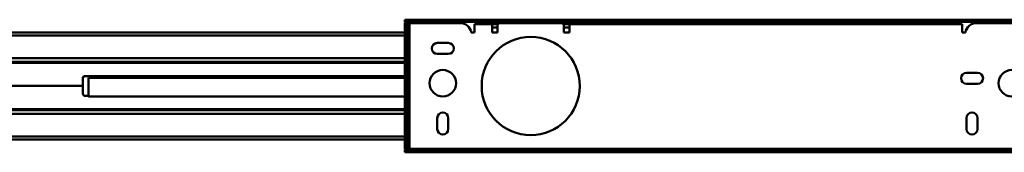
# Model space of a CAD drawing. Header units: millimetres. Extents: x 769 to 2336, y 1112 to 2601.
# Tile 4 of 14: x 1359 to 1805, y 1112 to 1172. Entities that reach past the tile are written whole.
import ezdxf

# ---------------------------------------------------------------- set-up
doc = ezdxf.new("R2010")
doc.units = ezdxf.units.MM
doc.header["$LTSCALE"] = 10
doc.layers.add('Visibile (ISO)', color=7, linetype='Continuous', lineweight=50)

msp = doc.modelspace()

# ---------------------------------------------------------------- linework, layer by layer
at = {"layer": 'Visibile (ISO)'}
for p, q in [((1822.43, 1171.7), (1533.43, 1171.7)), ((1533.43, 1170.7), (1533.43, 1171.7)), ((1822.43, 1170.7), (1533.43, 1170.7)), ((1533.43, 1170.45), (1533.43, 1112.95)), ((1534.43, 1170.45), (1533.43, 1170.45)), ((1534.43, 1170.45), (1534.43, 1112.95)), ((1535.43, 1113.2), (1535.43, 1170.2)), ((1538.43, 1170.2), (1535.43, 1170.2)), ((1538.43, 1170.2), (1558.49, 1170.2)), ((1564.93, 1169.7), (1572.93, 1169.7)), ((1564.93, 1169.7), (1564.93, 1166.7)), ((1572.93, 1169.7), (1572.93, 1166.7)), ((1572.93, 1169.7), (1573.93, 1169.7)), ((1573.32, 1170.2), (1573.07, 1169.95)), ((1575.77, 1169.95), (1573.07, 1169.95)), ((1573.07, 1169.7), (1573.07, 1169.95)), ((1573.32, 1170.2), (1575.82, 1170.2)), ((1573.93, 1169.7), (1575.57, 1169.7)), ((1575.82, 1170.2), (1575.94, 1170.07)), ((1604.43, 1170.2), (1576.43, 1170.2)), ((1605.3, 1169.7), (1606.93, 1169.7)), ((1606.93, 1169.7), (1607.93, 1169.7)), ((1607.93, 1166.7), (1607.93, 1169.7)), ((1607.93, 1169.7), (1785.93, 1169.7)), ((1785.93, 1166.7), (1785.93, 1169.7)), ((1792.38, 1170.2), (1817.43, 1170.2)), ((792.93, 1165.95), (1533.43, 1165.95)), ((1564.93, 1165.95), (1563.43, 1165.95)), ((1564.93, 1166.7), (1564.93, 1165.95)), ((1573.93, 1168.2), (1572.93, 1168.2)), ((1572.93, 1165.95), (1572.93, 1166.7)), ((1575.43, 1165.95), (1572.93, 1165.95)), ((1575.43, 1168.2), (1573.93, 1168.2)), ((1575.43, 1169.2), (1575.43, 1166.7)), ((1575.43, 1166.7), (1575.43, 1165.95)), ((1605.43, 1166.7), (1605.43, 1169.2)), ((1606.93, 1168.2), (1605.43, 1168.2)), ((1605.43, 1165.95), (1605.43, 1166.7)), ((1607.93, 1165.95), (1605.43, 1165.95)), ((1607.93, 1168.2), (1606.93, 1168.2)), ((1607.93, 1166.7), (1607.93, 1165.95)), ((1785.93, 1165.95), (1785.93, 1166.7)), ((1787.43, 1165.95), (1785.93, 1165.95)), ((1533.43, 1164.56), (792.93, 1164.56)), ((1548.07, 1161.19), (1553.07, 1161.19)), ((1553.07, 1156.19), (1548.07, 1156.19)), ((792.93, 1154.35), (1533.43, 1154.35)), ((1533.43, 1152.69), (1183.55, 1152.69)), ((1197.71, 1152.21), (1533.43, 1152.21)), ((1787.93, 1147.7), (1792.93, 1147.7)), ((1387.43, 1145.21), (1387.43, 1141.71)), ((1432.6, 1146.15), (1388.09, 1146.15)), ((1533.43, 1146.21), (1388.43, 1146.21)), ((1390.06, 1145.45), (1389.97, 1145.45)), ((1389.97, 1145.45), (1389.97, 1137.21)), ((1390.14, 1145.45), (1390.06, 1145.45)), ((1390.23, 1145.45), (1390.14, 1145.45)), ((1390.45, 1145.45), (1390.23, 1145.45)), ((1390.59, 1145.45), (1390.45, 1145.45)), ((1390.75, 1145.45), (1390.59, 1145.45)), ((1390.92, 1145.45), (1390.75, 1145.45)), ((1391.11, 1145.45), (1390.92, 1145.45)), ((1391.45, 1145.45), (1391.11, 1145.45)), ((1391.85, 1145.45), (1391.45, 1145.45)), ((1392.31, 1145.45), (1391.85, 1145.45)), ((1392.83, 1145.45), (1392.31, 1145.45)), ((1393.12, 1145.45), (1392.83, 1145.45)), ((1393.44, 1145.45), (1393.12, 1145.45)), ((1393.76, 1145.45), (1393.44, 1145.45)), ((1394.11, 1145.45), (1393.76, 1145.45)), ((1394.61, 1145.45), (1394.11, 1145.45)), ((1395.16, 1145.45), (1394.61, 1145.45)), ((1395.75, 1145.45), (1395.16, 1145.45)), ((1396.5, 1145.45), (1395.75, 1145.45)), ((1396.9, 1145.45), (1396.5, 1145.45)), ((1397.32, 1145.45), (1396.9, 1145.45)), ((1397.9, 1145.45), (1397.32, 1145.45)), ((1398.53, 1145.45), (1397.9, 1145.45)), ((1399.18, 1145.45), (1398.53, 1145.45)), ((1400.03, 1145.45), (1399.18, 1145.45)), ((1400.93, 1145.45), (1400.03, 1145.45)), ((1401.89, 1145.45), (1400.93, 1145.45)), ((1402.92, 1145.45), (1401.89, 1145.45)), ((1403.45, 1145.45), (1402.92, 1145.45)), ((1404.01, 1145.45), (1403.45, 1145.45)), ((1404.98, 1145.45), (1404.01, 1145.45)), ((1406, 1145.45), (1404.98, 1145.45)), ((1407.07, 1145.45), (1406, 1145.45)), ((1408.2, 1145.45), (1407.07, 1145.45)), ((1409.39, 1145.45), (1408.2, 1145.45)), ((1410.64, 1145.45), (1409.39, 1145.45)), ((1411.99, 1145.45), (1410.64, 1145.45)), ((1412.68, 1145.45), (1411.99, 1145.45)), ((1413.4, 1145.45), (1412.68, 1145.45)), ((1414.13, 1145.45), (1413.4, 1145.45)), ((1414.88, 1145.45), (1414.13, 1145.45)), ((1416.12, 1145.45), (1414.88, 1145.45)), ((1417.4, 1145.45), (1416.12, 1145.45)), ((1418.74, 1145.45), (1417.4, 1145.45)), ((1420.13, 1145.45), (1418.74, 1145.45)), ((1421.56, 1145.45), (1420.13, 1145.45)), ((1422.39, 1145.45), (1421.56, 1145.45)), ((1423.23, 1145.45), (1422.39, 1145.45)), ((1424.08, 1145.45), (1423.23, 1145.45)), ((1424.94, 1145.45), (1424.08, 1145.45)), ((1426.13, 1145.45), (1424.94, 1145.45)), ((1427.35, 1145.45), (1426.13, 1145.45)), ((1428.6, 1145.45), (1427.35, 1145.45)), ((1430.2, 1145.45), (1428.6, 1145.45)), ((1431.85, 1145.45), (1430.2, 1145.45)), ((1433.55, 1145.45), (1431.85, 1145.45)), ((1452.93, 1145.7), (1433.43, 1145.7)), ((1435.3, 1145.45), (1433.55, 1145.45)), ((1437.09, 1145.45), (1435.3, 1145.45)), ((1438.94, 1145.45), (1437.09, 1145.45)), ((1440.85, 1145.45), (1438.94, 1145.45)), ((1442.8, 1145.45), (1440.85, 1145.45)), ((1444.8, 1145.45), (1442.8, 1145.45)), ((1446.85, 1145.45), (1444.8, 1145.45)), ((1448.96, 1145.45), (1446.85, 1145.45)), ((1451.11, 1145.45), (1448.96, 1145.45)), ((1453.31, 1145.45), (1451.11, 1145.45)), ((1455.56, 1145.45), (1453.31, 1145.45)), ((1454.93, 1146.15), (1453.77, 1146.15)), ((1454.93, 1146.21), (1454.93, 1145.45)), ((1457.86, 1145.45), (1455.56, 1145.45)), ((1460.2, 1145.45), (1457.86, 1145.45)), ((1462.19, 1145.45), (1460.2, 1145.45)), ((1464.21, 1145.45), (1462.19, 1145.45)), ((1466.27, 1145.45), (1464.21, 1145.45)), ((1468.35, 1145.45), (1466.27, 1145.45)), ((1469.75, 1145.45), (1468.35, 1145.45)), ((1471.17, 1145.45), (1469.75, 1145.45)), ((1472.61, 1145.45), (1471.17, 1145.45)), ((1474.06, 1145.45), (1472.61, 1145.45)), ((1476.99, 1145.45), (1474.06, 1145.45)), ((1479.97, 1145.45), (1476.99, 1145.45)), ((1483.01, 1145.45), (1479.97, 1145.45)), ((1486.09, 1145.45), (1483.01, 1145.45)), ((1489.17, 1145.45), (1486.09, 1145.45)), ((1492.29, 1145.45), (1489.17, 1145.45)), ((1495.46, 1145.45), (1492.29, 1145.45)), ((1498.67, 1145.45), (1495.46, 1145.45)), ((1501.92, 1145.45), (1498.67, 1145.45)), ((1505.2, 1145.45), (1501.92, 1145.45)), ((1508.52, 1145.45), (1505.2, 1145.45)), ((1510.47, 1145.45), (1508.52, 1145.45)), ((1512.43, 1145.45), (1510.47, 1145.45)), ((1516.39, 1145.45), (1512.43, 1145.45)), ((1520.39, 1145.45), (1516.39, 1145.45)), ((1524.44, 1145.45), (1520.39, 1145.45)), ((1528.51, 1145.45), (1524.44, 1145.45)), ((1532.54, 1145.45), (1528.51, 1145.45)), ((1533.43, 1145.45), (1532.54, 1145.45)), ((1533.32, 1138.95), (1533.32, 1144.45)), ((1533.32, 1144.45), (1533.43, 1144.45)), ((1534.93, 1145.7), (1534.43, 1145.7)), ((1534.43, 1145.49), (1534.93, 1145.49)), ((1534.93, 1144.98), (1534.43, 1144.98)), ((1534.43, 1144.21), (1534.93, 1144.21)), ((1534.97, 1143.05), (1534.43, 1143.59)), ((1534.93, 1143.23), (1534.79, 1143.23)), ((1534.93, 1145.7), (1534.93, 1145.49)), ((1534.93, 1145.49), (1534.93, 1144.98)), ((1534.93, 1144.98), (1534.93, 1144.21)), ((1534.93, 1144.21), (1534.93, 1143.7)), ((1534.93, 1143.7), (1535.43, 1143.7)), ((1534.93, 1143.54), (1534.93, 1143.7)), ((1534.93, 1143.23), (1534.93, 1143.54)), ((1534.93, 1143.23), (1534.93, 1143.09)), ((1534.97, 1140.36), (1534.97, 1143.05)), ((1534.97, 1143.05), (1535.43, 1143.05)), ((1792.93, 1142.7), (1787.93, 1142.7)), ((1387.43, 1141.71), (1348.43, 1141.71)), ((1387.43, 1141.71), (1348.43, 1141.71)), ((1387.43, 1138.21), (1387.43, 1141.71)), ((1533.32, 1138.95), (1533.43, 1138.95)), ((1534.97, 1140.36), (1534.43, 1139.82)), ((1534.93, 1138.97), (1534.43, 1138.97)), ((1534.43, 1138.26), (1534.93, 1138.26)), ((1534.52, 1139.9), (1534.93, 1139.9)), ((1534.93, 1140.32), (1534.93, 1139.9)), ((1534.93, 1139.69), (1534.93, 1139.9)), ((1534.93, 1139.7), (1535.43, 1139.7)), ((1534.93, 1139.52), (1534.93, 1139.69)), ((1534.93, 1139.52), (1534.93, 1138.97)), ((1534.93, 1138.97), (1534.93, 1138.26)), ((1534.93, 1138.26), (1534.93, 1137.82)), ((1534.97, 1140.36), (1535.43, 1140.36)), ((1388.15, 1137.25), (1389.97, 1137.25)), ((1389.99, 1137.21), (1388.43, 1137.21)), ((1390.06, 1136.95), (1389.99, 1136.95)), ((1390.14, 1136.95), (1390.06, 1136.95)), ((1390.23, 1136.95), (1390.14, 1136.95)), ((1390.45, 1136.95), (1390.23, 1136.95)), ((1390.59, 1136.95), (1390.45, 1136.95)), ((1390.75, 1136.95), (1390.59, 1136.95)), ((1390.92, 1136.95), (1390.75, 1136.95)), ((1391.11, 1136.95), (1390.92, 1136.95)), ((1391.45, 1136.95), (1391.11, 1136.95)), ((1391.85, 1136.95), (1391.45, 1136.95)), ((1392.31, 1136.95), (1391.85, 1136.95)), ((1392.83, 1136.95), (1392.31, 1136.95)), ((1393.12, 1136.95), (1392.83, 1136.95)), ((1393.44, 1136.95), (1393.12, 1136.95)), ((1393.76, 1136.95), (1393.44, 1136.95)), ((1394.11, 1136.95), (1393.76, 1136.95)), ((1394.61, 1136.95), (1394.11, 1136.95)), ((1395.16, 1136.95), (1394.61, 1136.95)), ((1395.75, 1136.95), (1395.16, 1136.95)), ((1396.5, 1136.95), (1395.75, 1136.95)), ((1396.9, 1136.95), (1396.5, 1136.95)), ((1397.32, 1136.95), (1396.9, 1136.95)), ((1397.9, 1136.95), (1397.32, 1136.95)), ((1398.53, 1136.95), (1397.9, 1136.95)), ((1399.18, 1136.95), (1398.53, 1136.95)), ((1400.03, 1136.95), (1399.18, 1136.95)), ((1400.93, 1136.95), (1400.03, 1136.95)), ((1401.89, 1136.95), (1400.93, 1136.95)), ((1402.92, 1136.95), (1401.89, 1136.95)), ((1403.45, 1136.95), (1402.92, 1136.95)), ((1404.01, 1136.95), (1403.45, 1136.95)), ((1404.98, 1136.95), (1404.01, 1136.95)), ((1406, 1136.95), (1404.98, 1136.95)), ((1407.07, 1136.95), (1406, 1136.95)), ((1408.2, 1136.95), (1407.07, 1136.95)), ((1409.39, 1136.95), (1408.2, 1136.95)), ((1410.64, 1136.95), (1409.39, 1136.95)), ((1411.99, 1136.95), (1410.64, 1136.95)), ((1412.68, 1136.95), (1411.99, 1136.95)), ((1413.4, 1136.95), (1412.68, 1136.95)), ((1414.13, 1136.95), (1413.4, 1136.95)), ((1414.88, 1136.95), (1414.13, 1136.95)), ((1416.12, 1136.95), (1414.88, 1136.95)), ((1417.4, 1136.95), (1416.12, 1136.95)), ((1418.74, 1136.95), (1417.4, 1136.95)), ((1420.13, 1136.95), (1418.74, 1136.95)), ((1421.56, 1136.95), (1420.13, 1136.95)), ((1422.39, 1136.95), (1421.56, 1136.95)), ((1423.23, 1136.95), (1422.39, 1136.95)), ((1424.08, 1136.95), (1423.23, 1136.95)), ((1424.94, 1136.95), (1424.08, 1136.95)), ((1426.13, 1136.95), (1424.94, 1136.95)), ((1427.35, 1136.95), (1426.13, 1136.95)), ((1428.6, 1136.95), (1427.35, 1136.95)), ((1430.2, 1136.95), (1428.6, 1136.95)), ((1431.85, 1136.95), (1430.2, 1136.95)), ((1433.55, 1136.95), (1431.85, 1136.95)), ((1435.3, 1136.95), (1433.55, 1136.95)), ((1437.09, 1136.95), (1435.3, 1136.95)), ((1438.94, 1136.95), (1437.09, 1136.95)), ((1440.85, 1136.95), (1438.94, 1136.95)), ((1442.8, 1136.95), (1440.85, 1136.95)), ((1444.8, 1136.95), (1442.8, 1136.95)), ((1446.85, 1136.95), (1444.8, 1136.95)), ((1448.96, 1136.95), (1446.85, 1136.95)), ((1451.11, 1136.95), (1448.96, 1136.95)), ((1453.31, 1136.95), (1451.11, 1136.95)), ((1455.56, 1136.95), (1453.31, 1136.95)), ((1457.86, 1136.95), (1455.56, 1136.95)), ((1460.2, 1136.95), (1457.86, 1136.95)), ((1462.19, 1136.95), (1460.2, 1136.95)), ((1464.21, 1136.95), (1462.19, 1136.95)), ((1466.27, 1136.95), (1464.21, 1136.95)), ((1468.35, 1136.95), (1466.27, 1136.95)), ((1469.75, 1136.95), (1468.35, 1136.95)), ((1471.17, 1136.95), (1469.75, 1136.95)), ((1472.61, 1136.95), (1471.17, 1136.95)), ((1474.06, 1136.95), (1472.61, 1136.95)), ((1476.99, 1136.95), (1474.06, 1136.95)), ((1479.97, 1136.95), (1476.99, 1136.95)), ((1483.01, 1136.95), (1479.97, 1136.95)), ((1486.09, 1136.95), (1483.01, 1136.95)), ((1489.17, 1136.95), (1486.09, 1136.95)), ((1492.29, 1136.95), (1489.17, 1136.95)), ((1495.46, 1136.95), (1492.29, 1136.95)), ((1498.67, 1136.95), (1495.46, 1136.95)), ((1501.92, 1136.95), (1498.67, 1136.95)), ((1505.2, 1136.95), (1501.92, 1136.95)), ((1508.52, 1136.95), (1505.2, 1136.95)), ((1510.47, 1136.95), (1508.52, 1136.95)), ((1512.43, 1136.95), (1510.47, 1136.95)), ((1516.39, 1136.95), (1512.43, 1136.95)), ((1520.39, 1136.95), (1516.39, 1136.95)), ((1524.44, 1136.95), (1520.39, 1136.95)), ((1528.51, 1136.95), (1524.44, 1136.95)), ((1532.54, 1136.95), (1528.51, 1136.95)), ((1533.43, 1136.95), (1532.54, 1136.95)), ((1534.93, 1137.82), (1534.43, 1137.82)), ((1534.43, 1137.7), (1534.93, 1137.7)), ((1534.93, 1137.82), (1534.93, 1137.7)), ((1533.43, 1129.06), (792.93, 1129.06)), ((1183.54, 1130.71), (1533.43, 1130.71)), ((1198.26, 1131.21), (1533.43, 1131.21)), ((1486.68, 1131.21), (1486.68, 1130.71)), ((1489.18, 1131.21), (1489.18, 1130.71)), ((1548.07, 1122.21), (1548.07, 1127.21)), ((1553.07, 1127.21), (1553.07, 1122.21)), ((1787.93, 1122.21), (1787.93, 1127.21)), ((1792.93, 1127.21), (1792.93, 1122.21)), ((792.93, 1118.85), (1533.43, 1118.85)), ((1533.43, 1117.45), (792.93, 1117.45)), ((1534.43, 1112.95), (1533.43, 1112.95)), ((1533.43, 1112.7), (1533.43, 1111.7)), ((1533.43, 1112.7), (1822.43, 1112.7)), ((1533.43, 1111.7), (1822.43, 1111.7)), ((1535.43, 1113.2), (1538.43, 1113.2)), ((1817.43, 1113.2), (1538.43, 1113.2))]:
    msp.add_line(p, q, dxfattribs=at)
for centre, radius in [((1590.43, 1141.7), 22.25), ((1550.57, 1142.95), 6), ((1808.43, 1142.95), 6)]:
    msp.add_circle(centre, radius, dxfattribs=at)
for centre, radius, start, end in [((1558.49, 1165.2), 5, 8.6269, 90), ((1576.43, 1169.2), 1, 116.7575, 180), ((1576.43, 1169.2), 1, 90, 116.7575), ((1604.43, 1169.2), 1, 63.2425, 90), ((1604.43, 1169.2), 1, 0, 63.2425), ((1792.38, 1165.2), 5, 90, 171.3731), ((1548.07, 1158.69), 2.5, 90, 270), ((1553.07, 1158.69), 2.5, 270, 90), ((1787.93, 1145.2), 2.5, 90, 270), ((1792.93, 1145.2), 2.5, 270, 90), ((1388.43, 1145.21), 1, 90, 180), ((1388.43, 1145.19), 1, 106.2602, 180), ((1433.43, 1146.7), 1, 209.3406, 270), ((1452.93, 1146.7), 1, 270, 330.6594), ((1388.43, 1138.21), 1, 180, 270), ((1433.43, 1131.45), 1, 193.8865, 227.7314), ((1550.57, 1127.21), 2.5, 0, 180), ((1790.43, 1127.21), 2.5, 0, 180), ((1550.57, 1122.21), 2.5, 180, 0), ((1790.43, 1122.21), 2.5, 180, 0)]:
    msp.add_arc(centre, radius, start, end, dxfattribs=at)
for points in [[(1533.43, 1170.7), (1533.6, 1170.7), (1533.85, 1170.6), (1534.14, 1170.46)], [(1534.95, 1169.7), (1535.1, 1169.52), (1535.26, 1169.31), (1535.43, 1169.1)], [(1534.43, 1112.95), (1534.43, 1113.04), (1534.66, 1113.34), (1534.95, 1113.7)], [(1535.43, 1113.7), (1535.13, 1113.52), (1534.83, 1113.33), (1534.54, 1113.17)], [(1535.43, 1114.3), (1535.27, 1114.1), (1535.09, 1113.89), (1534.95, 1113.7)]]:
    msp.add_open_spline(points, degree=3, dxfattribs=at)
for points, knots in [([(1534.95, 1169.7), (1534.72, 1169.98), (1534.54, 1170.22), (1534.47, 1170.36), (1534.44, 1170.4), (1534.43, 1170.43), (1534.43, 1170.45)], [0.3379836, 0.3379836, 0.3379836, 0.3379836, 0.8433091, 0.8433091, 0.8433091, 1, 1, 1, 1]), ([(1534.54, 1170.23), (1534.67, 1170.16), (1534.81, 1170.08), (1534.94, 1170), (1535.1, 1169.9), (1535.27, 1169.8), (1535.43, 1169.7)], [0.617238, 0.617238, 0.617238, 0.617238, 0.7915777, 0.7915777, 0.7915777, 1, 1, 1, 1]), ([(1534.14, 1112.95), (1533.93, 1112.85), (1533.75, 1112.77), (1533.6, 1112.73), (1533.54, 1112.71), (1533.48, 1112.7), (1533.43, 1112.7)], [0.5622255, 0.5622255, 0.5622255, 0.5622255, 0.8674926, 0.8674926, 0.8674926, 1, 1, 1, 1])]:
    msp.add_open_spline(points, degree=3, knots=knots, dxfattribs=at)

doc.saveas('drawing.dxf')
